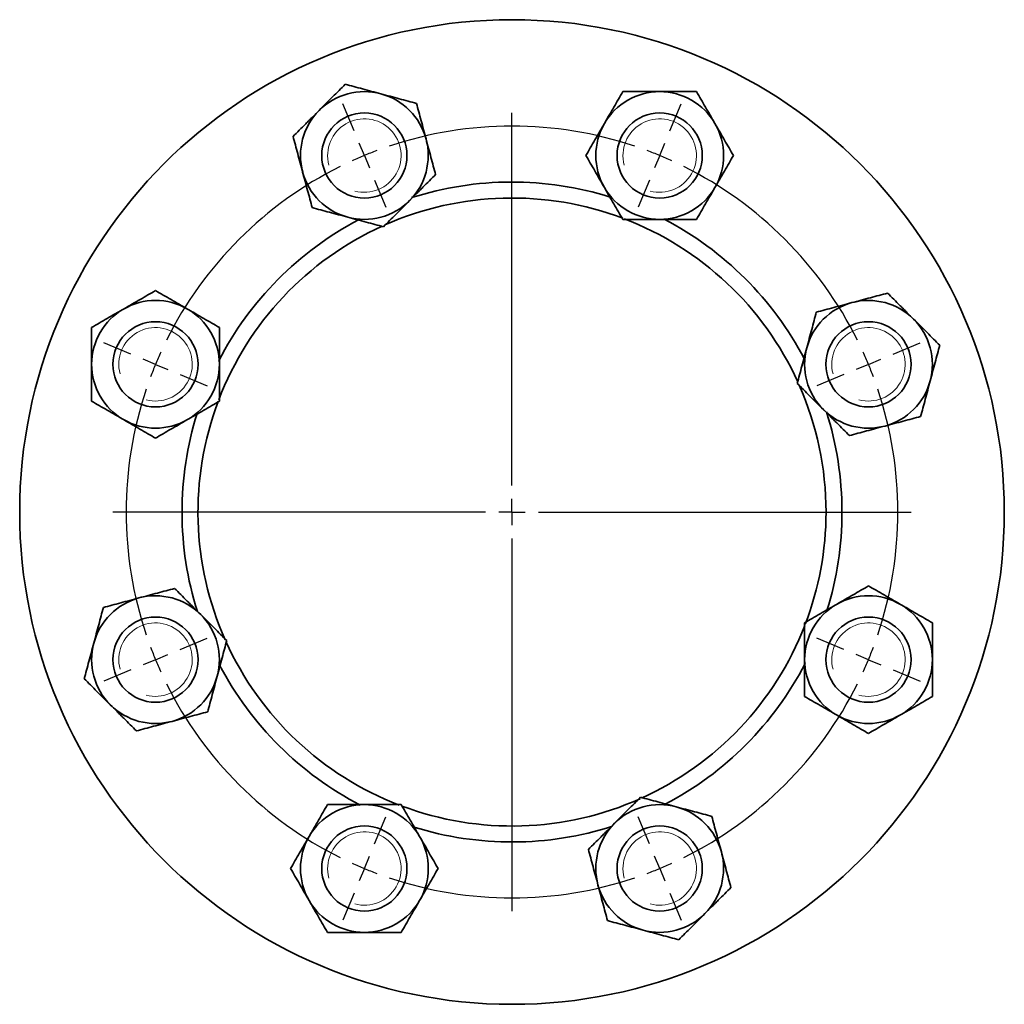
# Model space of a CAD drawing. Header units: millimetres. Extents: x -40 to 515, y 1 to 250.
# Tile 4 of 4: x 330 to 515, y 65 to 250. Entities that reach past the tile are written whole.
import ezdxf

# ---------------------------------------------------------------- set-up
doc = ezdxf.new("R2010")
doc.units = ezdxf.units.MM
doc.layers.add('NOTE', color=7, linetype='Continuous')

# ---------------------------------------------------------------- blocks, each defined once
blk = doc.blocks.new('SW_CENTERMARKSYMBOL_0')
at = {"layer": 'NOTE', "color": 0}
for p, q in [((-1.91, 4.62), (-4.02, 9.7)), ((57.4, 4.62), (59.51, 9.7)), ((27.74, -61.98), (27.74, 8.02)), ((0, 0), (-0.96, 2.31)), ((55.49, 0), (56.45, 2.31)), ((0, 0), (0.96, -2.31)), ((55.49, 0), (54.53, -2.31)), ((1.91, -4.62), (4.02, -9.7)), ((53.58, -4.62), (51.47, -9.7)), ((-43.86, -37.32), (-48.94, -35.22)), ((99.35, -37.32), (104.43, -35.22)), ((-39.24, -39.24), (-41.55, -38.28)), ((94.73, -39.24), (97.04, -38.28)), ((-39.24, -39.24), (-36.93, -40.19)), ((94.73, -39.24), (92.42, -40.19)), ((-34.62, -41.15), (-29.54, -43.25)), ((90.11, -41.15), (85.03, -43.25)), ((27.74, -66.98), (27.74, -64.48)), ((22.74, -66.98), (-47.26, -66.98)), ((27.74, -66.98), (25.24, -66.98)), ((27.74, -66.98), (27.74, -69.48)), ((27.74, -66.98), (30.24, -66.98)), ((32.74, -66.98), (102.74, -66.98)), ((27.74, -71.98), (27.74, -141.98)), ((-34.62, -92.81), (-29.54, -90.71)), ((90.11, -92.81), (85.03, -90.71)), ((-39.24, -94.73), (-36.93, -93.77)), ((94.73, -94.73), (92.42, -93.77)), ((-39.24, -94.73), (-41.55, -95.68)), ((94.73, -94.73), (97.04, -95.68)), ((-43.86, -96.64), (-48.94, -98.74)), ((99.35, -96.64), (104.43, -98.74)), ((1.91, -129.34), (4.02, -124.26)), ((53.58, -129.34), (51.47, -124.26)), ((0, -133.96), (0.96, -131.65)), ((55.49, -133.96), (54.53, -131.65)), ((0, -133.96), (-0.96, -136.27)), ((55.49, -133.96), (56.45, -136.27)), ((-1.91, -138.58), (-4.02, -143.66)), ((57.4, -138.58), (59.51, -143.66))]:
    blk.add_line(p, q, dxfattribs=at)
for start, end in [(71.4514, 108.5486), (110.5243, 112.5), (67.5, 69.4757), (112.5, 114.4757), (65.5243, 67.5), (116.4514, 153.5486), (26.4514, 63.5486), (155.5243, 157.5), (22.5, 24.4757), (157.5, 159.4757), (20.5243, 22.5), (161.4514, 198.5486), (341.4514, 18.5486), (200.5243, 202.5), (337.5, 339.4757), (202.5, 204.4757), (335.5243, 337.5), (206.4514, 243.5486), (296.4514, 333.5486), (245.5243, 247.5), (292.5, 294.4757), (247.5, 249.4757), (290.5243, 292.5), (251.4514, 288.5486)]:
    blk.add_arc((27.74, -66.98), 72.5, start, end, dxfattribs=at)

msp = doc.modelspace()

# ---------------------------------------------------------------- linework, layer by layer
at = {"color": 7, "linetype": 'Continuous', "lineweight": 35}
for centre, radius in [((422.17, 157.48), 92.5), ((394.43, 224.46), 8), ((449.92, 224.46), 8), ((355.19, 185.23), 8), ((489.15, 185.23), 8), ((355.19, 129.74), 8), ((489.15, 129.74), 8), ((394.43, 90.5), 8), ((449.92, 90.5), 8)]:
    msp.add_circle(centre, radius, dxfattribs=at)
for centre, radius, start, end in [((394.43, 224.46), 12, 75, 135), ((394.43, 224.46), 12, 15, 75), ((449.92, 224.46), 12, 90, 150), ((449.92, 224.46), 12, 30, 90), ((394.43, 224.46), 12, 135, 195), ((449.92, 224.46), 12, 150, 210), ((449.92, 224.46), 12, 330, 30), ((394.43, 224.46), 12, 315, 15), ((394.43, 224.46), 12, 195, 255), ((422.17, 157.48), 62, 72.6634, 107.7008), ((449.92, 224.46), 12, 210, 270), ((449.92, 224.46), 12, 270, 330), ((422.17, 157.48), 59, 69.3429, 113.8676), ((394.43, 224.46), 12, 255, 315), ((422.17, 157.48), 62, 117.7333, 152.7231), ((422.17, 157.48), 59, 114.4166, 159.0397), ((422.17, 157.48), 59, 24.4905, 69.0942), ((422.17, 157.48), 62, 27.6166, 62.5314), ((355.19, 185.23), 12, 60, 120), ((489.15, 185.23), 12, 105, 165), ((489.15, 185.23), 12, 45, 105), ((355.19, 185.23), 12, 120, 180), ((355.19, 185.23), 12, 0, 60), ((489.15, 185.23), 12, 345, 45), ((489.15, 185.23), 12, 165, 225), ((355.19, 185.23), 12, 180, 240), ((355.19, 185.23), 12, 300, 0), ((489.15, 185.23), 12, 285, 345), ((422.17, 157.48), 59, 0, 23.8018), ((422.17, 157.48), 59, 159.3759, 204.0223), ((422.17, 157.48), 62, 162.6278, 197.5527), ((489.15, 185.23), 12, 225, 285), ((422.17, 157.48), 62, 0, 17.6675), ((355.19, 185.23), 12, 240, 300), ((422.17, 157.48), 59, 339.0877, 0), ((422.17, 157.48), 62, 342.6166, 0), ((355.19, 129.74), 12, 105, 165), ((355.19, 129.74), 12, 45, 105), ((489.15, 129.74), 12, 60, 120), ((489.15, 129.74), 12, 120, 180), ((489.15, 129.74), 12, 0, 60), ((355.19, 129.74), 12, 345, 45), ((422.17, 157.48), 59, 294.3407, 338.7872), ((355.19, 129.74), 12, 165, 225), ((422.17, 157.48), 59, 204.3657, 248.9348), ((489.15, 129.74), 12, 180, 240), ((489.15, 129.74), 12, 300, 0), ((422.17, 157.48), 62, 207.6296, 242.6343), ((422.17, 157.48), 62, 297.6644, 332.6633), ((355.19, 129.74), 12, 285, 345), ((355.19, 129.74), 12, 225, 285), ((489.15, 129.74), 12, 240, 300), ((422.17, 157.48), 59, 249.4443, 294.0922), ((394.43, 90.5), 12, 90, 150), ((394.43, 90.5), 12, 30, 90), ((449.92, 90.5), 12, 75, 135), ((449.92, 90.5), 12, 15, 75), ((422.17, 157.48), 62, 252.7192, 287.7331), ((449.92, 90.5), 12, 135, 195), ((394.43, 90.5), 12, 150, 210), ((394.43, 90.5), 12, 330, 30), ((449.92, 90.5), 12, 315, 15), ((449.92, 90.5), 12, 195, 255), ((394.43, 90.5), 12, 210, 270), ((394.43, 90.5), 12, 270, 330), ((449.92, 90.5), 12, 255, 315)]:
    msp.add_arc(centre, radius, start, end, dxfattribs=at)
at = {"color": 7, "linetype": 'Continuous', "lineweight": 18}
for centre in [(394.43, 224.46), (449.92, 224.46), (355.19, 185.23), (489.15, 185.23), (355.19, 129.74), (489.15, 129.74), (394.43, 90.5), (449.92, 90.5)]:
    msp.add_arc(centre, 6.9, 255, 195, dxfattribs=at)
at = {"color": 7, "linetype": 'Continuous', "lineweight": 35}
for points, knots in [([(390.84, 237.85), (390.46, 237.47), (390.07, 237.08), (389.28, 236.28), (388.88, 235.88), (388.06, 235.07), (387.64, 234.65), (386.79, 233.8), (386.36, 233.37), (385.94, 232.95)], [0, 0, 0, 0, 0.25, 0.25, 0.5, 0.5, 0.75, 0.75, 1, 1, 1, 1]), ([(397.53, 236.06), (396.37, 236.37), (395.22, 236.67), (392.97, 237.28), (391.89, 237.57), (390.84, 237.85)], [0, 0, 0, 0, 0.5, 0.5, 1, 1, 1, 1]), ([(404.22, 234.26), (403.18, 234.54), (402.1, 234.83), (400.43, 235.28), (399.87, 235.43), (398.71, 235.74), (398.12, 235.9), (397.53, 236.06)], [0, 0, 0, 0, 0.5, 0.5, 0.75, 0.75, 1, 1, 1, 1]), ([(442.99, 236.46), (442.44, 235.52), (441.89, 234.56), (441.03, 233.07), (440.73, 232.56), (440.13, 231.52), (439.83, 230.99), (439.52, 230.46)], [0, 0, 0, 0, 0.5, 0.5, 0.75, 0.75, 1, 1, 1, 1]), ([(449.92, 236.46), (449.32, 236.46), (448.72, 236.46), (447.82, 236.46), (447.53, 236.46), (446.93, 236.46), (446.64, 236.46), (445.18, 236.46), (444.07, 236.46), (442.99, 236.46)], [0, 0, 0, 0, 0.25, 0.25, 0.375, 0.375, 0.5, 0.5, 1, 1, 1, 1]), ([(456.84, 236.46), (456.3, 236.46), (455.75, 236.46), (454.63, 236.46), (454.06, 236.46), (452.91, 236.46), (452.32, 236.46), (451.11, 236.46), (450.51, 236.46), (449.92, 236.46)], [0, 0, 0, 0, 0.25, 0.25, 0.5, 0.5, 0.75, 0.75, 1, 1, 1, 1]), ([(460.31, 230.46), (459.71, 231.51), (459.11, 232.53), (457.94, 234.56), (457.39, 235.52), (456.84, 236.46)], [0, 0, 0, 0, 0.5, 0.5, 1, 1, 1, 1]), ([(406.02, 227.57), (405.71, 228.73), (405.4, 229.88), (404.79, 232.14), (404.51, 233.21), (404.22, 234.26)], [0, 0, 0, 0, 0.5, 0.5, 1, 1, 1, 1]), ([(385.94, 232.95), (385.52, 232.53), (385.09, 232.1), (384.46, 231.47), (384.25, 231.26), (383.83, 230.84), (383.62, 230.63), (382.59, 229.6), (381.8, 228.81), (381.04, 228.05)], [0, 0, 0, 0, 0.25, 0.25, 0.375, 0.375, 0.5, 0.5, 1, 1, 1, 1]), ([(439.52, 230.46), (438.92, 229.42), (438.33, 228.39), (437.16, 226.37), (436.6, 225.4), (436.06, 224.46)], [0, 0, 0, 0, 0.5, 0.5, 1, 1, 1, 1]), ([(463.77, 224.46), (463.23, 225.41), (462.67, 226.37), (461.81, 227.86), (461.52, 228.37), (460.92, 229.41), (460.61, 229.94), (460.31, 230.46)], [0, 0, 0, 0, 0.5, 0.5, 0.75, 0.75, 1, 1, 1, 1]), ([(381.04, 228.05), (381.32, 227), (381.61, 225.93), (382.06, 224.26), (382.21, 223.69), (382.52, 222.54), (382.68, 221.94), (382.84, 221.36)], [0, 0, 0, 0, 0.5, 0.5, 0.75, 0.75, 1, 1, 1, 1]), ([(407.81, 220.88), (407.53, 221.93), (407.24, 223), (406.8, 224.67), (406.64, 225.23), (406.33, 226.39), (406.17, 226.98), (406.02, 227.57)], [0, 0, 0, 0, 0.5, 0.5, 0.75, 0.75, 1, 1, 1, 1]), ([(436.06, 224.46), (436.6, 223.52), (437.16, 222.56), (438.02, 221.07), (438.31, 220.56), (438.91, 219.52), (439.22, 218.99), (439.52, 218.46)], [0, 0, 0, 0, 0.5, 0.5, 0.75, 0.75, 1, 1, 1, 1]), ([(460.31, 218.46), (460.91, 219.51), (461.5, 220.53), (462.67, 222.56), (463.23, 223.52), (463.77, 224.46)], [0, 0, 0, 0, 0.5, 0.5, 1, 1, 1, 1]), ([(382.84, 221.36), (383.15, 220.19), (383.45, 219.05), (384.06, 216.79), (384.35, 215.71), (384.63, 214.67)], [0, 0, 0, 0, 0.5, 0.5, 1, 1, 1, 1]), ([(402.91, 215.98), (403.34, 216.4), (403.76, 216.83), (404.39, 217.46), (404.6, 217.67), (405.02, 218.09), (405.23, 218.3), (406.26, 219.33), (407.05, 220.12), (407.81, 220.88)], [0, 0, 0, 0, 0.25, 0.25, 0.375, 0.375, 0.5, 0.5, 1, 1, 1, 1]), ([(439.52, 218.46), (440.13, 217.42), (440.72, 216.39), (441.89, 214.37), (442.44, 213.4), (442.99, 212.46)], [0, 0, 0, 0, 0.5, 0.5, 1, 1, 1, 1]), ([(456.84, 212.46), (457.39, 213.41), (457.94, 214.37), (458.81, 215.86), (459.1, 216.37), (459.7, 217.41), (460, 217.94), (460.31, 218.46)], [0, 0, 0, 0, 0.5, 0.5, 0.75, 0.75, 1, 1, 1, 1]), ([(384.63, 214.67), (385.68, 214.39), (386.75, 214.1), (388.42, 213.65), (388.98, 213.5), (390.14, 213.19), (390.73, 213.03), (391.32, 212.87)], [0, 0, 0, 0, 0.5, 0.5, 0.75, 0.75, 1, 1, 1, 1]), ([(398.01, 211.08), (398.4, 211.46), (398.79, 211.85), (399.58, 212.64), (399.98, 213.05), (400.8, 213.86), (401.21, 214.28), (402.07, 215.13), (402.49, 215.56), (402.91, 215.98)], [0, 0, 0, 0, 0.25, 0.25, 0.5, 0.5, 0.75, 0.75, 1, 1, 1, 1]), ([(391.32, 212.87), (392.48, 212.56), (393.63, 212.25), (395.89, 211.65), (396.96, 211.36), (398.01, 211.08)], [0, 0, 0, 0, 0.5, 0.5, 1, 1, 1, 1]), ([(442.99, 212.46), (443.53, 212.46), (444.08, 212.46), (445.2, 212.46), (445.77, 212.46), (446.92, 212.46), (447.51, 212.46), (448.72, 212.46), (449.32, 212.46), (449.92, 212.46)], [0, 0, 0, 0, 0.25, 0.25, 0.5, 0.5, 0.75, 0.75, 1, 1, 1, 1]), ([(449.92, 212.46), (450.52, 212.46), (451.11, 212.46), (452.01, 212.46), (452.3, 212.46), (452.9, 212.46), (453.19, 212.46), (454.65, 212.46), (455.77, 212.46), (456.84, 212.46)], [0, 0, 0, 0, 0.25, 0.25, 0.375, 0.375, 0.5, 0.5, 1, 1, 1, 1]), ([(355.19, 199.08), (354.25, 198.54), (353.29, 197.99), (351.79, 197.12), (351.28, 196.83), (350.25, 196.23), (349.72, 195.92), (349.19, 195.62)], [0, 0, 0, 0, 0.5, 0.5, 0.75, 0.75, 1, 1, 1, 1]), ([(361.19, 195.62), (360.15, 196.22), (359.12, 196.81), (357.1, 197.98), (356.13, 198.54), (355.19, 199.08)], [0, 0, 0, 0, 0.5, 0.5, 1, 1, 1, 1]), ([(492.74, 198.61), (491.69, 198.33), (490.62, 198.04), (488.95, 197.6), (488.38, 197.44), (487.23, 197.14), (486.63, 196.98), (486.05, 196.82)], [0, 0, 0, 0, 0.5, 0.5, 0.75, 0.75, 1, 1, 1, 1]), ([(497.64, 193.71), (497.21, 194.14), (496.79, 194.56), (496.16, 195.19), (495.95, 195.4), (495.53, 195.82), (495.32, 196.03), (494.29, 197.06), (493.5, 197.85), (492.74, 198.61)], [0, 0, 0, 0, 0.25, 0.25, 0.375, 0.375, 0.5, 0.5, 1, 1, 1, 1]), ([(486.05, 196.82), (484.88, 196.51), (483.74, 196.2), (481.48, 195.6), (480.4, 195.31), (479.35, 195.03)], [0, 0, 0, 0, 0.5, 0.5, 1, 1, 1, 1]), ([(349.19, 195.62), (348.15, 195.02), (347.12, 194.43), (345.1, 193.26), (344.13, 192.7), (343.19, 192.16)], [0, 0, 0, 0, 0.5, 0.5, 1, 1, 1, 1]), ([(367.19, 192.16), (366.25, 192.7), (365.29, 193.25), (363.79, 194.12), (363.28, 194.41), (362.25, 195.01), (361.72, 195.32), (361.19, 195.62)], [0, 0, 0, 0, 0.5, 0.5, 0.75, 0.75, 1, 1, 1, 1]), ([(479.35, 195.03), (479.07, 193.98), (478.79, 192.9), (478.34, 191.24), (478.19, 190.67), (477.88, 189.51), (477.72, 188.92), (477.56, 188.33)], [0, 0, 0, 0, 0.5, 0.5, 0.75, 0.75, 1, 1, 1, 1]), ([(502.54, 188.81), (502.15, 189.2), (501.76, 189.59), (500.97, 190.38), (500.57, 190.78), (499.75, 191.6), (499.34, 192.01), (498.48, 192.87), (498.06, 193.29), (497.64, 193.71)], [0, 0, 0, 0, 0.25, 0.25, 0.5, 0.5, 0.75, 0.75, 1, 1, 1, 1]), ([(343.19, 192.16), (343.19, 191.61), (343.19, 191.06), (343.19, 189.94), (343.19, 189.38), (343.19, 188.22), (343.19, 187.63), (343.19, 186.42), (343.19, 185.83), (343.19, 185.23)], [0, 0, 0, 0, 0.25, 0.25, 0.5, 0.5, 0.75, 0.75, 1, 1, 1, 1]), ([(367.19, 185.23), (367.19, 185.83), (367.19, 186.43), (367.19, 187.32), (367.19, 187.62), (367.19, 188.21), (367.19, 188.51), (367.19, 189.97), (367.19, 191.08), (367.19, 192.16)], [0, 0, 0, 0, 0.25, 0.25, 0.375, 0.375, 0.5, 0.5, 1, 1, 1, 1]), ([(500.74, 182.12), (501.06, 183.29), (501.36, 184.43), (501.97, 186.69), (502.26, 187.77), (502.54, 188.81)], [0, 0, 0, 0, 0.5, 0.5, 1, 1, 1, 1]), ([(477.56, 188.33), (477.25, 187.17), (476.94, 186.03), (476.34, 183.77), (476.05, 182.69), (475.77, 181.64)], [0, 0, 0, 0, 0.5, 0.5, 1, 1, 1, 1]), ([(343.19, 185.23), (343.19, 184.63), (343.19, 184.03), (343.19, 183.14), (343.19, 182.84), (343.19, 182.25), (343.19, 181.95), (343.19, 180.49), (343.19, 179.38), (343.19, 178.3)], [0, 0, 0, 0, 0.25, 0.25, 0.375, 0.375, 0.5, 0.5, 1, 1, 1, 1]), ([(367.19, 178.3), (367.19, 178.84), (367.19, 179.39), (367.19, 180.51), (367.19, 181.08), (367.19, 182.24), (367.19, 182.83), (367.19, 184.03), (367.19, 184.63), (367.19, 185.23)], [0, 0, 0, 0, 0.25, 0.25, 0.5, 0.5, 0.75, 0.75, 1, 1, 1, 1]), ([(475.77, 181.64), (476.15, 181.26), (476.54, 180.87), (477.33, 180.08), (477.73, 179.68), (478.55, 178.86), (478.97, 178.44), (479.82, 177.59), (480.24, 177.16), (480.67, 176.74)], [0, 0, 0, 0, 0.25, 0.25, 0.5, 0.5, 0.75, 0.75, 1, 1, 1, 1]), ([(498.95, 175.43), (499.23, 176.48), (499.52, 177.55), (499.97, 179.22), (500.12, 179.79), (500.43, 180.94), (500.59, 181.54), (500.74, 182.12)], [0, 0, 0, 0, 0.5, 0.5, 0.75, 0.75, 1, 1, 1, 1]), ([(343.19, 178.3), (344.13, 177.76), (345.09, 177.2), (346.59, 176.34), (347.1, 176.04), (348.13, 175.45), (348.66, 175.14), (349.19, 174.84)], [0, 0, 0, 0, 0.5, 0.5, 0.75, 0.75, 1, 1, 1, 1]), ([(361.19, 174.84), (362.23, 175.44), (363.26, 176.03), (365.28, 177.2), (366.25, 177.76), (367.19, 178.3)], [0, 0, 0, 0, 0.5, 0.5, 1, 1, 1, 1]), ([(480.67, 176.74), (481.09, 176.32), (481.51, 175.9), (482.15, 175.26), (482.36, 175.05), (482.78, 174.63), (482.99, 174.42), (484.02, 173.39), (484.8, 172.61), (485.57, 171.84)], [0, 0, 0, 0, 0.25, 0.25, 0.375, 0.375, 0.5, 0.5, 1, 1, 1, 1]), ([(349.19, 174.84), (350.23, 174.23), (351.26, 173.64), (353.28, 172.47), (354.25, 171.91), (355.19, 171.37)], [0, 0, 0, 0, 0.5, 0.5, 1, 1, 1, 1]), ([(355.19, 171.37), (356.13, 171.91), (357.09, 172.47), (358.59, 173.33), (359.1, 173.63), (360.13, 174.22), (360.66, 174.53), (361.19, 174.84)], [0, 0, 0, 0, 0.5, 0.5, 0.75, 0.75, 1, 1, 1, 1]), ([(492.26, 173.64), (493.42, 173.95), (494.57, 174.25), (496.82, 174.86), (497.9, 175.15), (498.95, 175.43)], [0, 0, 0, 0, 0.5, 0.5, 1, 1, 1, 1]), ([(485.57, 171.84), (486.62, 172.12), (487.69, 172.41), (489.36, 172.86), (489.92, 173.01), (491.08, 173.32), (491.67, 173.48), (492.26, 173.64)], [0, 0, 0, 0, 0.5, 0.5, 0.75, 0.75, 1, 1, 1, 1]), ([(358.78, 143.12), (357.73, 142.84), (356.65, 142.55), (354.99, 142.11), (354.42, 141.96), (353.26, 141.65), (352.67, 141.49), (352.08, 141.33)], [0, 0, 0, 0, 0.5, 0.5, 0.75, 0.75, 1, 1, 1, 1]), ([(363.68, 138.22), (363.25, 138.65), (362.83, 139.07), (362.2, 139.7), (361.99, 139.91), (361.57, 140.33), (361.36, 140.54), (360.32, 141.57), (359.54, 142.36), (358.78, 143.12)], [0, 0, 0, 0, 0.25, 0.25, 0.375, 0.375, 0.5, 0.5, 1, 1, 1, 1]), ([(489.15, 143.59), (488.21, 143.05), (487.25, 142.5), (485.75, 141.63), (485.25, 141.34), (484.21, 140.74), (483.68, 140.43), (483.15, 140.13)], [0, 0, 0, 0, 0.5, 0.5, 0.75, 0.75, 1, 1, 1, 1]), ([(495.15, 140.13), (494.11, 140.73), (493.08, 141.33), (491.06, 142.49), (490.09, 143.05), (489.15, 143.59)], [0, 0, 0, 0, 0.5, 0.5, 1, 1, 1, 1]), ([(352.08, 141.33), (350.92, 141.02), (349.78, 140.71), (347.52, 140.11), (346.44, 139.82), (345.39, 139.54)], [0, 0, 0, 0, 0.5, 0.5, 1, 1, 1, 1]), ([(345.39, 139.54), (345.11, 138.49), (344.82, 137.41), (344.38, 135.75), (344.22, 135.18), (343.92, 134.03), (343.76, 133.43), (343.6, 132.84)], [0, 0, 0, 0, 0.5, 0.5, 0.75, 0.75, 1, 1, 1, 1]), ([(483.15, 140.13), (482.11, 139.53), (481.08, 138.94), (479.06, 137.77), (478.09, 137.21), (477.15, 136.67)], [0, 0, 0, 0, 0.5, 0.5, 1, 1, 1, 1]), ([(501.15, 136.67), (500.21, 137.21), (499.25, 137.77), (497.75, 138.63), (497.25, 138.92), (496.21, 139.52), (495.68, 139.83), (495.15, 140.13)], [0, 0, 0, 0, 0.5, 0.5, 0.75, 0.75, 1, 1, 1, 1]), ([(368.57, 133.32), (368.19, 133.71), (367.8, 134.1), (367.01, 134.89), (366.61, 135.29), (365.79, 136.11), (365.37, 136.53), (364.52, 137.38), (364.1, 137.8), (363.68, 138.22)], [0, 0, 0, 0, 0.25, 0.25, 0.5, 0.5, 0.75, 0.75, 1, 1, 1, 1]), ([(477.15, 136.67), (477.15, 136.13), (477.15, 135.57), (477.15, 134.46), (477.15, 133.89), (477.15, 132.73), (477.15, 132.14), (477.15, 130.94), (477.15, 130.34), (477.15, 129.74)], [0, 0, 0, 0, 0.25, 0.25, 0.5, 0.5, 0.75, 0.75, 1, 1, 1, 1]), ([(501.15, 129.74), (501.15, 130.34), (501.15, 130.94), (501.15, 131.83), (501.15, 132.13), (501.15, 132.72), (501.15, 133.02), (501.15, 134.48), (501.15, 135.59), (501.15, 136.67)], [0, 0, 0, 0, 0.25, 0.25, 0.375, 0.375, 0.5, 0.5, 1, 1, 1, 1]), ([(366.78, 126.63), (367.09, 127.8), (367.4, 128.94), (368, 131.2), (368.29, 132.28), (368.57, 133.32)], [0, 0, 0, 0, 0.5, 0.5, 1, 1, 1, 1]), ([(343.6, 132.84), (343.29, 131.68), (342.98, 130.54), (342.38, 128.28), (342.09, 127.2), (341.81, 126.15)], [0, 0, 0, 0, 0.5, 0.5, 1, 1, 1, 1]), ([(477.15, 129.74), (477.15, 129.14), (477.15, 128.54), (477.15, 127.65), (477.15, 127.35), (477.15, 126.76), (477.15, 126.46), (477.15, 125), (477.15, 123.89), (477.15, 122.81)], [0, 0, 0, 0, 0.25, 0.25, 0.375, 0.375, 0.5, 0.5, 1, 1, 1, 1]), ([(501.15, 122.81), (501.15, 123.35), (501.15, 123.9), (501.15, 125.02), (501.15, 125.59), (501.15, 126.75), (501.15, 127.34), (501.15, 128.54), (501.15, 129.14), (501.15, 129.74)], [0, 0, 0, 0, 0.25, 0.25, 0.5, 0.5, 0.75, 0.75, 1, 1, 1, 1]), ([(341.81, 126.15), (342.19, 125.77), (342.58, 125.38), (343.37, 124.59), (343.77, 124.19), (344.59, 123.37), (345.01, 122.95), (345.86, 122.1), (346.28, 121.68), (346.7, 121.25)], [0, 0, 0, 0, 0.25, 0.25, 0.5, 0.5, 0.75, 0.75, 1, 1, 1, 1]), ([(364.99, 119.94), (365.27, 120.99), (365.56, 122.06), (366, 123.73), (366.15, 124.3), (366.46, 125.45), (366.62, 126.05), (366.78, 126.63)], [0, 0, 0, 0, 0.5, 0.5, 0.75, 0.75, 1, 1, 1, 1]), ([(477.15, 122.81), (478.09, 122.27), (479.06, 121.71), (480.55, 120.85), (481.06, 120.56), (482.09, 119.96), (482.63, 119.65), (483.15, 119.35)], [0, 0, 0, 0, 0.5, 0.5, 0.75, 0.75, 1, 1, 1, 1]), ([(495.15, 119.35), (496.2, 119.95), (497.22, 120.54), (499.25, 121.71), (500.21, 122.27), (501.15, 122.81)], [0, 0, 0, 0, 0.5, 0.5, 1, 1, 1, 1]), ([(346.7, 121.25), (347.13, 120.83), (347.55, 120.41), (348.18, 119.77), (348.39, 119.56), (348.81, 119.14), (349.02, 118.94), (350.06, 117.9), (350.84, 117.12), (351.6, 116.35)], [0, 0, 0, 0, 0.25, 0.25, 0.375, 0.375, 0.5, 0.5, 1, 1, 1, 1]), ([(358.3, 118.15), (359.46, 118.46), (360.6, 118.77), (362.86, 119.37), (363.94, 119.66), (364.99, 119.94)], [0, 0, 0, 0, 0.5, 0.5, 1, 1, 1, 1]), ([(483.15, 119.35), (484.2, 118.74), (485.22, 118.15), (487.25, 116.98), (488.21, 116.42), (489.15, 115.88)], [0, 0, 0, 0, 0.5, 0.5, 1, 1, 1, 1]), ([(489.15, 115.88), (490.09, 116.43), (491.06, 116.98), (492.55, 117.84), (493.06, 118.14), (494.09, 118.73), (494.63, 119.04), (495.15, 119.35)], [0, 0, 0, 0, 0.5, 0.5, 0.75, 0.75, 1, 1, 1, 1]), ([(351.6, 116.35), (352.65, 116.64), (353.73, 116.92), (355.39, 117.37), (355.96, 117.52), (357.11, 117.83), (357.71, 117.99), (358.3, 118.15)], [0, 0, 0, 0, 0.5, 0.5, 0.75, 0.75, 1, 1, 1, 1]), ([(446.33, 103.89), (445.95, 103.5), (445.56, 103.11), (444.77, 102.32), (444.36, 101.92), (443.55, 101.1), (443.13, 100.68), (442.28, 99.83), (441.85, 99.41), (441.43, 98.99)], [0, 0, 0, 0, 0.25, 0.25, 0.5, 0.5, 0.75, 0.75, 1, 1, 1, 1]), ([(453.02, 102.09), (451.86, 102.4), (450.71, 102.71), (448.46, 103.32), (447.38, 103.61), (446.33, 103.89)], [0, 0, 0, 0, 0.5, 0.5, 1, 1, 1, 1]), ([(387.5, 102.5), (386.96, 101.56), (386.4, 100.6), (385.54, 99.1), (385.24, 98.6), (384.65, 97.56), (384.34, 97.03), (384.03, 96.5)], [0, 0, 0, 0, 0.5, 0.5, 0.75, 0.75, 1, 1, 1, 1]), ([(394.43, 102.5), (393.83, 102.5), (393.23, 102.5), (392.34, 102.5), (392.04, 102.5), (391.45, 102.5), (391.15, 102.5), (389.69, 102.5), (388.58, 102.5), (387.5, 102.5)], [0, 0, 0, 0, 0.25, 0.25, 0.375, 0.375, 0.5, 0.5, 1, 1, 1, 1]), ([(401.35, 102.5), (400.81, 102.5), (400.26, 102.5), (399.14, 102.5), (398.58, 102.5), (397.42, 102.5), (396.83, 102.5), (395.62, 102.5), (395.02, 102.5), (394.43, 102.5)], [0, 0, 0, 0, 0.25, 0.25, 0.5, 0.5, 0.75, 0.75, 1, 1, 1, 1]), ([(404.82, 96.5), (404.22, 97.55), (403.62, 98.57), (402.46, 100.59), (401.9, 101.56), (401.35, 102.5)], [0, 0, 0, 0, 0.5, 0.5, 1, 1, 1, 1]), ([(459.71, 100.3), (458.66, 100.58), (457.59, 100.87), (455.92, 101.32), (455.36, 101.47), (454.2, 101.78), (453.61, 101.94), (453.02, 102.09)], [0, 0, 0, 0, 0.5, 0.5, 0.75, 0.75, 1, 1, 1, 1]), ([(461.51, 93.61), (461.19, 94.77), (460.89, 95.92), (460.28, 98.17), (459.99, 99.25), (459.71, 100.3)], [0, 0, 0, 0, 0.5, 0.5, 1, 1, 1, 1]), ([(441.43, 98.99), (441.01, 98.56), (440.58, 98.14), (439.95, 97.51), (439.74, 97.3), (439.32, 96.88), (439.11, 96.67), (438.08, 95.64), (437.29, 94.85), (436.53, 94.09)], [0, 0, 0, 0, 0.25, 0.25, 0.375, 0.375, 0.5, 0.5, 1, 1, 1, 1]), ([(384.03, 96.5), (383.43, 95.46), (382.84, 94.43), (381.67, 92.41), (381.11, 91.44), (380.57, 90.5)], [0, 0, 0, 0, 0.5, 0.5, 1, 1, 1, 1]), ([(408.28, 90.5), (407.74, 91.44), (407.18, 92.4), (406.32, 93.9), (406.03, 94.41), (405.43, 95.44), (405.12, 95.98), (404.82, 96.5)], [0, 0, 0, 0, 0.5, 0.5, 0.75, 0.75, 1, 1, 1, 1]), ([(436.53, 94.09), (436.81, 93.04), (437.1, 91.97), (437.55, 90.3), (437.7, 89.73), (438.01, 88.58), (438.17, 87.98), (438.32, 87.4)], [0, 0, 0, 0, 0.5, 0.5, 0.75, 0.75, 1, 1, 1, 1]), ([(463.3, 86.92), (463.02, 87.96), (462.73, 89.04), (462.28, 90.71), (462.13, 91.27), (461.82, 92.43), (461.66, 93.02), (461.51, 93.61)], [0, 0, 0, 0, 0.5, 0.5, 0.75, 0.75, 1, 1, 1, 1]), ([(380.57, 90.5), (381.11, 89.56), (381.67, 88.6), (382.53, 87.1), (382.82, 86.6), (383.42, 85.56), (383.73, 85.03), (384.03, 84.5)], [0, 0, 0, 0, 0.5, 0.5, 0.75, 0.75, 1, 1, 1, 1]), ([(404.82, 84.5), (405.42, 85.55), (406.01, 86.57), (407.18, 88.59), (407.74, 89.56), (408.28, 90.5)], [0, 0, 0, 0, 0.5, 0.5, 1, 1, 1, 1]), ([(438.32, 87.4), (438.64, 86.23), (438.94, 85.09), (439.55, 82.83), (439.84, 81.75), (440.12, 80.7)], [0, 0, 0, 0, 0.5, 0.5, 1, 1, 1, 1]), ([(458.4, 82.02), (458.83, 82.44), (459.25, 82.86), (459.88, 83.49), (460.09, 83.71), (460.51, 84.12), (460.72, 84.33), (461.75, 85.37), (462.54, 86.15), (463.3, 86.92)], [0, 0, 0, 0, 0.25, 0.25, 0.375, 0.375, 0.5, 0.5, 1, 1, 1, 1]), ([(384.03, 84.5), (384.64, 83.46), (385.23, 82.43), (386.4, 80.41), (386.96, 79.44), (387.5, 78.5)], [0, 0, 0, 0, 0.5, 0.5, 1, 1, 1, 1]), ([(401.35, 78.5), (401.9, 79.44), (402.45, 80.4), (403.32, 81.9), (403.61, 82.41), (404.21, 83.44), (404.52, 83.98), (404.82, 84.5)], [0, 0, 0, 0, 0.5, 0.5, 0.75, 0.75, 1, 1, 1, 1]), ([(453.5, 77.12), (453.88, 77.5), (454.28, 77.89), (455.07, 78.68), (455.47, 79.08), (456.29, 79.9), (456.7, 80.32), (457.55, 81.17), (457.98, 81.59), (458.4, 82.02)], [0, 0, 0, 0, 0.25, 0.25, 0.5, 0.5, 0.75, 0.75, 1, 1, 1, 1]), ([(440.12, 80.7), (441.17, 80.42), (442.24, 80.14), (443.91, 79.69), (444.47, 79.54), (445.63, 79.23), (446.22, 79.07), (446.81, 78.91)], [0, 0, 0, 0, 0.5, 0.5, 0.75, 0.75, 1, 1, 1, 1]), ([(387.5, 78.5), (388.04, 78.5), (388.59, 78.5), (389.71, 78.5), (390.28, 78.5), (391.43, 78.5), (392.03, 78.5), (393.23, 78.5), (393.83, 78.5), (394.43, 78.5)], [0, 0, 0, 0, 0.25, 0.25, 0.5, 0.5, 0.75, 0.75, 1, 1, 1, 1]), ([(394.43, 78.5), (395.03, 78.5), (395.62, 78.5), (396.52, 78.5), (396.81, 78.5), (397.41, 78.5), (397.7, 78.5), (399.17, 78.5), (400.28, 78.5), (401.35, 78.5)], [0, 0, 0, 0, 0.25, 0.25, 0.375, 0.375, 0.5, 0.5, 1, 1, 1, 1]), ([(446.81, 78.91), (447.97, 78.6), (449.12, 78.29), (451.37, 77.69), (452.45, 77.4), (453.5, 77.12)], [0, 0, 0, 0, 0.5, 0.5, 1, 1, 1, 1])]:
    msp.add_open_spline(points, degree=3, knots=knots, dxfattribs=at)

# ---------------------------------------------------------------- block references
at = {"layer": 'NOTE'}
msp.add_blockref('SW_CENTERMARKSYMBOL_0', (394.43, 224.46), dxfattribs=at)

doc.saveas('drawing.dxf')
